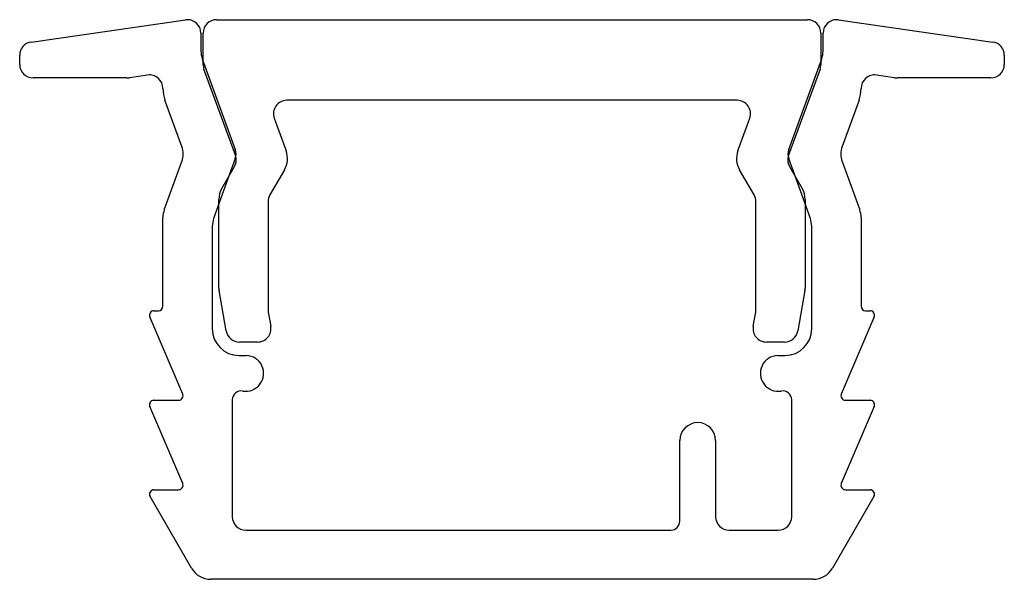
# Model space of a CAD drawing. Header units: millimetres. Extents: x -11 to 11, y 2.6 to 15.1.
import ezdxf

# ---------------------------------------------------------------- set-up
doc = ezdxf.new("R2010")
doc.units = ezdxf.units.MM

msp = doc.modelspace()

# ---------------------------------------------------------------- linework, layer by layer
at = {"color": 7, "linetype": 'Continuous', "lineweight": 25}
for p, q in [((-10.743, 14.606), (-7.293, 15.103)), ((-6.6, 15.106), (6.6, 15.106)), ((7.293, 15.103), (10.743, 14.606)), ((-6.95, 14.806), (-6.95, 14.406)), ((-6.9, 14.106), (-6.9, 14.806)), ((6.9, 14.806), (6.9, 14.106)), ((6.95, 14.406), (6.95, 14.806)), ((-11, 14.106), (-11, 14.309)), ((11, 14.309), (11, 14.106)), ((-6.92, 14.235), (-6.182, 12.209)), ((6.182, 12.209), (6.92, 14.235)), ((-8.143, 13.869), (-8.546, 13.811)), ((-6.181, 12.077), (-6.882, 14.003)), ((6.882, 14.003), (6.181, 12.077)), ((8.546, 13.811), (8.143, 13.869)), ((-8.617, 13.806), (-10.7, 13.806)), ((10.7, 13.806), (8.617, 13.806)), ((-7.378, 12.277), (-7.754, 13.31)), ((5.029, 13.306), (-5.029, 13.306)), ((7.754, 13.31), (7.378, 12.277)), ((-5.311, 12.903), (-5.047, 12.177)), ((5.047, 12.177), (5.311, 12.903)), ((-7.77, 10.858), (-7.378, 11.935)), ((-6.182, 12.003), (-6.64, 10.747)), ((6.64, 10.747), (6.182, 12.003)), ((7.378, 11.935), (7.77, 10.858)), ((-6.483, 11.339), (-6.203, 11.824)), ((-5.083, 11.756), (-5.41, 11.191)), ((5.41, 11.191), (5.083, 11.756)), ((6.203, 11.824), (6.483, 11.339)), ((-6.55, 9.106), (-6.55, 11.089)), ((-5.45, 11.041), (-5.45, 8.626)), ((5.45, 8.626), (5.45, 11.041)), ((6.55, 11.089), (6.55, 9.106)), ((-7.8, 8.706), (-7.8, 10.687)), ((7.8, 10.687), (7.8, 8.706)), ((-6.7, 10.405), (-6.7, 8.206)), ((6.7, 8.206), (6.7, 10.405)), ((-6.387, 8.154), (-6.545, 9.054)), ((6.545, 9.054), (6.387, 8.154)), ((-8, 8.606), (-7.9, 8.606)), ((7.9, 8.606), (8, 8.606)), ((-7.358, 6.745), (-8.092, 8.467)), ((-5.445, 8.574), (-5.39, 8.258)), ((5.39, 8.258), (5.445, 8.574)), ((8.092, 8.467), (7.358, 6.745)), ((-5.685, 7.906), (-6.091, 7.906)), ((6.091, 7.906), (5.685, 7.906)), ((-6.1, 7.606), (-5.933, 7.606)), ((5.933, 7.606), (6.1, 7.606)), ((-8, 6.606), (-7.45, 6.606)), ((-6.25, 6.614), (-6.25, 4.006)), ((6.25, 4.006), (6.25, 6.614)), ((7.45, 6.606), (8, 6.606)), ((-7.358, 4.745), (-8.092, 6.467)), ((8.092, 6.467), (7.358, 4.745)), ((3.75, 3.906), (3.75, 5.706)), ((4.55, 5.706), (4.55, 4.006)), ((-7.163, 2.856), (-8.087, 4.456)), ((-8, 4.606), (-7.45, 4.606)), ((8.087, 4.456), (7.163, 2.856)), ((7.45, 4.606), (8, 4.606)), ((-5.95, 3.706), (3.55, 3.706)), ((4.85, 3.706), (5.95, 3.706)), ((6.73, 2.606), (-6.73, 2.606))]:
    msp.add_line(p, q, dxfattribs=at)
for centre, radius, start, end in [((-7.25, 14.806), 0.3, 0, 98.1965), ((-6.6, 14.806), 0.3, 90, 180), ((6.6, 14.806), 0.3, 0, 90), ((7.25, 14.806), 0.3, 81.8035, 180), ((-10.7, 14.309), 0.3, 98.1965, 180), ((10.7, 14.309), 0.3, 0, 81.8035), ((-6.45, 14.406), 0.5, 180, 200), ((6.45, 14.406), 0.5, 340, 0), ((-10.7, 14.106), 0.3, 180, 270), ((-6.6, 14.106), 0.3, 180, 200), ((6.6, 14.106), 0.3, 340, 0), ((10.7, 14.106), 0.3, 270, 0), ((-8.1, 13.572), 0.3, 0, 98.1965), ((8.1, 13.572), 0.3, 81.8035, 180), ((-8.617, 14.306), 0.5, 270, 278.1965), ((8.617, 14.306), 0.5, 261.8035, 270), ((-7.033, 13.572), 0.767, 180, 200), ((7.033, 13.572), 0.767, 340, 0), ((-5.029, 13.006), 0.3, 90, 200), ((5.029, 13.006), 0.3, 340, 90), ((-7.848, 12.106), 0.5, 340, 20), ((-6.464, 12.106), 0.3, 340, 20), ((-5.516, 12.006), 0.5, 330, 20), ((5.516, 12.006), 0.5, 160, 210), ((6.464, 12.106), 0.3, 160, 200), ((7.848, 12.106), 0.5, 160, 200), ((-6.463, 11.974), 0.3, 330, 20), ((-6.463, 11.974), 0.3, 330, 13.4441), ((6.463, 11.974), 0.3, 160, 210), ((6.463, 11.974), 0.3, 166.5559, 210), ((-6.05, 11.089), 0.5, 150, 180), ((6.05, 11.089), 0.5, 0, 30), ((-5.15, 11.041), 0.3, 150, 180), ((5.15, 11.041), 0.3, 0, 30), ((-7.3, 10.687), 0.5, 160, 180), ((7.3, 10.687), 0.5, 0, 20), ((-5.7, 10.405), 1, 160, 180), ((5.7, 10.405), 1, 0, 20), ((-6.25, 9.106), 0.3, 180, 190), ((6.25, 9.106), 0.3, 350, 360), ((-8, 8.506), 0.1, 90, 203.0907), ((-7.9, 8.706), 0.1, 270, 0), ((-5.15, 8.626), 0.3, 180, 190), ((5.15, 8.626), 0.3, 350, 360), ((7.9, 8.706), 0.1, 180, 270), ((8, 8.506), 0.1, 336.9093, 90), ((-6.1, 8.206), 0.6, 180, 270), ((-6.091, 8.206), 0.3, 190, 270), ((-5.685, 8.206), 0.3, 270, 10), ((5.685, 8.206), 0.3, 170, 270), ((6.091, 8.206), 0.3, 270, 350), ((6.1, 8.206), 0.6, 270, 0), ((-5.95, 7.206), 0.4, 260.4059, 87.612), ((5.95, 7.206), 0.4, 92.388, 279.5941), ((-8, 6.506), 0.1, 90, 203.0907), ((-7.45, 6.706), 0.1, 270, 23.0907), ((-6.05, 6.614), 0.2, 80.4059, 180), ((6.05, 6.614), 0.2, 0, 99.5941), ((7.45, 6.706), 0.1, 156.9093, 270), ((8, 6.506), 0.1, 336.9093, 90), ((4.15, 5.706), 0.4, 0, 180), ((-7.45, 4.706), 0.1, 270, 23.0907), ((7.45, 4.706), 0.1, 156.9093, 270), ((-8, 4.506), 0.1, 90, 210), ((8, 4.506), 0.1, 330, 90), ((-5.95, 4.006), 0.3, 180, 270), ((4.85, 4.006), 0.3, 180, 270), ((5.95, 4.006), 0.3, 270, 0), ((3.55, 3.906), 0.2, 270, 0), ((-6.73, 3.106), 0.5, 210, 270), ((6.73, 3.106), 0.5, 270, 330)]:
    msp.add_arc(centre, radius, start, end, dxfattribs=at)

doc.saveas('drawing.dxf')
